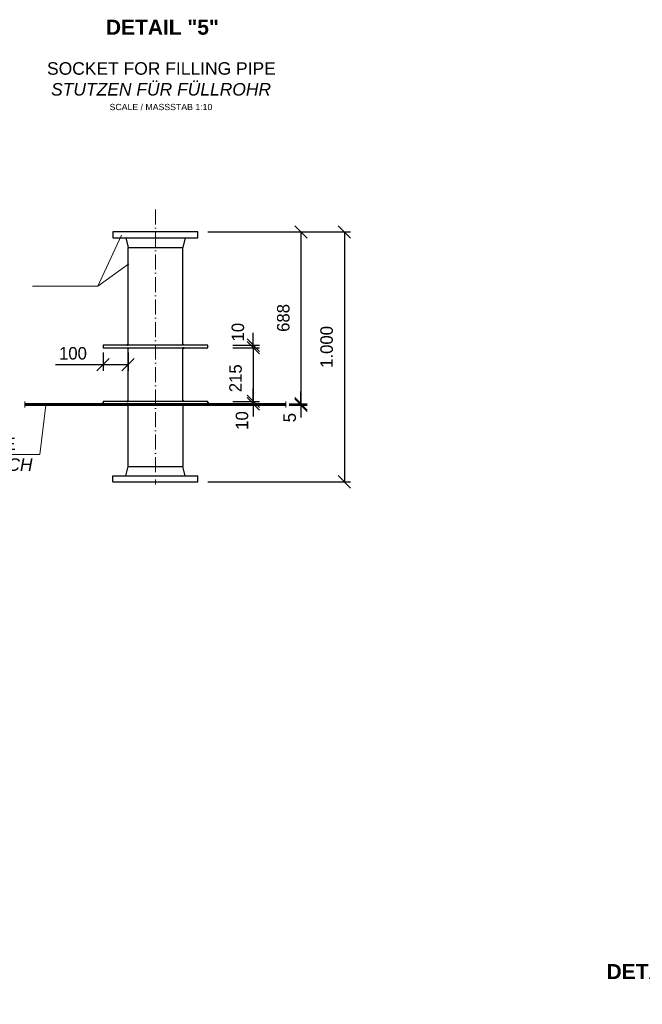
# Model space of a CAD drawing. Header units: millimetres. Extents: x -57642 to 5082813, y -177084 to 58112.
# Tile 16 of 256: x 82476 to 84969, y -172019 to -168079. Entities that reach past the tile are written whole.
import ezdxf

# ---------------------------------------------------------------- set-up
doc = ezdxf.new("R2010")
doc.units = ezdxf.units.MM
doc.linetypes.add('ACAD_ISO10W100', pattern=[18, 12, -3, 0, -3])
doc.layers.add('Bemaßung', color=7, linetype='Continuous', lineweight=9)
doc.layers.add('Beschriftung', color=7, linetype='Continuous', lineweight=9)
doc.styles.add('LBB3.5M1000', font='isocp.shx', dxfattribs={"height": 3.5})
doc.dimstyles.new('DIN', dxfattribs={"dimtxt": 2.5, "dimasz": 2.5, "dimexe": 1.25, "dimexo": 0.625, "dimtad": 1, "dimtih": 1, "dimdec": 4, "dimdsep": 46, "dimlunit": 6, "dimtxsty": 'Standard', "dimcen": 2.5, "dimadec": 0, "dimazin": 0, "dimtfac": 1, "dimtdec": 4, "dimtmove": 0, "dimatfit": 3, "dimfxl": 0, "dimtvp": 1, "dimtolj": 1, "dimtzin": 0, "dimarcsym": 0})

# ---------------------------------------------------------------- blocks, each defined once
blk = doc.blocks.new('_Oblique')
at = {"color": 0, "linetype": 'ByBlock', "lineweight": -2}
blk.add_line((-0.5, -0.5), (0.5, 0.5), dxfattribs=at)
blk = doc.blocks.new('*D236')
at = {"layer": 'Bemaßung', "color": 0, "lineweight": -2, "transparency": 16777216}
for p, q in [((83411.2, -169606.5), (83411.2, -169556.5)), ((83328.9, -169606.5), (83436.2, -169606.5)), ((83328.9, -169616.5), (83436.2, -169616.5)), ((83411.2, -169616.5), (83411.2, -169606.5)), ((83411.2, -169616.5), (83411.2, -169666.5))]:
    blk.add_line(p, q, dxfattribs=at)
at = {"layer": 'DEFPOINTS', "color": 0, "transparency": 16777216}
for p in [(83228.9, -169606.5), (83228.9, -169616.5), (83411.2, -169606.5)]:
    blk.add_point(p, dxfattribs=at)
at = {"layer": 'Bemaßung', "color": 0, "lineweight": -2, "transparency": 16777216, "xscale": 50, "yscale": 50, "zscale": 50}
for p, rotation in [((83411.2, -169606.5), 270), ((83411.2, -169616.5), 90)]:
    blk.add_blockref('_Oblique', p, dxfattribs=dict(at, rotation=rotation))
at = {"layer": 'Bemaßung', "color": 0, "transparency": 16777216, "insert": (83366.2, -169683), "char_height": 50, "attachment_point": 5, "rotation": 90}
blk.add_mtext('\\A1;10', dxfattribs=at)
blk = doc.blocks.new('*D237')
at = {"layer": 'Bemaßung', "color": 0, "lineweight": -2, "transparency": 16777216}
for p, q in [((83328.9, -169391.5), (83436.2, -169391.5)), ((83411.2, -169391.5), (83411.2, -169606.5)), ((83328.9, -169606.5), (83436.2, -169606.5))]:
    blk.add_line(p, q, dxfattribs=at)
at = {"layer": 'DEFPOINTS', "color": 0, "transparency": 16777216}
for p in [(83228.9, -169391.5), (83228.9, -169606.5), (83411.2, -169606.5)]:
    blk.add_point(p, dxfattribs=at)
at = {"layer": 'Bemaßung', "color": 0, "lineweight": -2, "transparency": 16777216, "xscale": 50, "yscale": 50, "zscale": 50}
for p, rotation in [((83411.2, -169391.5), 90), ((83411.2, -169606.5), 270)]:
    blk.add_blockref('_Oblique', p, dxfattribs=dict(at, rotation=rotation))
at = {"layer": 'Bemaßung', "color": 0, "transparency": 16777216, "insert": (83340.4, -169514), "char_height": 50, "attachment_point": 5, "rotation": 90}
blk.add_mtext('\\A1;215', dxfattribs=at)
blk = doc.blocks.new('*D238')
at = {"layer": 'Bemaßung', "color": 0, "lineweight": -2, "transparency": 16777216}
for p, q in [((83602.2, -169616.5), (83602.2, -169566.5)), ((83555.1, -169616.5), (83627.2, -169616.5)), ((83555.1, -169621.5), (83627.2, -169621.5)), ((83602.2, -169621.5), (83602.2, -169616.5)), ((83602.2, -169621.5), (83602.2, -169671.5))]:
    blk.add_line(p, q, dxfattribs=at)
at = {"layer": 'DEFPOINTS', "color": 0, "transparency": 16777216}
for p in [(83515.1, -169616.5), (83515.1, -169621.5), (83602.2, -169616.5)]:
    blk.add_point(p, dxfattribs=at)
at = {"layer": 'Bemaßung', "color": 0, "lineweight": -2, "transparency": 16777216, "xscale": 50, "yscale": 50, "zscale": 50}
for p, rotation in [((83602.2, -169616.5), 270), ((83602.2, -169621.5), 90)]:
    blk.add_blockref('_Oblique', p, dxfattribs=dict(at, rotation=rotation))
at = {"layer": 'Bemaßung', "color": 0, "transparency": 16777216, "insert": (83557.2, -169671.5), "char_height": 50, "attachment_point": 5, "rotation": 90}
blk.add_mtext('\\A1;5', dxfattribs=at)
blk = doc.blocks.new('*D239')
at = {"layer": 'Bemaßung', "color": 0, "lineweight": -2, "transparency": 16777216}
for p, q in [((83411.2, -169381.5), (83411.2, -169331.5)), ((83328.9, -169381.5), (83436.2, -169381.5)), ((83411.2, -169391.5), (83411.2, -169381.5)), ((83328.9, -169391.5), (83436.2, -169391.5)), ((83411.2, -169391.5), (83411.2, -169441.5))]:
    blk.add_line(p, q, dxfattribs=at)
at = {"layer": 'DEFPOINTS', "color": 0, "transparency": 16777216}
for p in [(83228.9, -169381.5), (83411.2, -169381.5), (83228.9, -169391.5)]:
    blk.add_point(p, dxfattribs=at)
at = {"layer": 'Bemaßung', "color": 0, "lineweight": -2, "transparency": 16777216, "xscale": 50, "yscale": 50, "zscale": 50}
for p, rotation in [((83411.2, -169381.5), 270), ((83411.2, -169391.5), 90)]:
    blk.add_blockref('_Oblique', p, dxfattribs=dict(at, rotation=rotation))
at = {"layer": 'Bemaßung', "color": 0, "transparency": 16777216, "insert": (83349.7, -169329.5), "char_height": 50, "attachment_point": 5, "rotation": 90}
blk.add_mtext('\\A1;10', dxfattribs=at)
blk = doc.blocks.new('*D240')
at = {"layer": 'Bemaßung', "color": 0, "lineweight": -2, "transparency": 16777216}
for p, q in [((83229.4, -168928.5), (83627.2, -168928.5)), ((83602.2, -168928.5), (83602.2, -169616.5)), ((83582.1, -169616.5), (83627.2, -169616.5))]:
    blk.add_line(p, q, dxfattribs=at)
at = {"layer": 'DEFPOINTS', "color": 0, "transparency": 16777216}
for p in [(83189.4, -168928.5), (83542.1, -169616.5), (83602.2, -169616.5)]:
    blk.add_point(p, dxfattribs=at)
at = {"layer": 'Bemaßung', "color": 0, "lineweight": -2, "transparency": 16777216, "xscale": 50, "yscale": 50, "zscale": 50}
for p, rotation in [((83602.2, -168928.5), 90), ((83602.2, -169616.5), 270)]:
    blk.add_blockref('_Oblique', p, dxfattribs=dict(at, rotation=rotation))
at = {"layer": 'Bemaßung', "color": 0, "transparency": 16777216, "insert": (83531.6, -169272.5), "char_height": 50, "attachment_point": 5, "rotation": 90}
blk.add_mtext('\\A1;688', dxfattribs=at)
blk = doc.blocks.new('*D241')
at = {"layer": 'Bemaßung', "color": 0, "lineweight": -2, "transparency": 16777216}
for p, q in [((82809.8, -169411.5), (82809.8, -169484.3)), ((82909.8, -169411.5), (82909.8, -169484.3)), ((82619.3, -169459.3), (82809.8, -169459.3)), ((82809.8, -169459.3), (82909.8, -169459.3))]:
    blk.add_line(p, q, dxfattribs=at)
at = {"layer": 'DEFPOINTS', "color": 0, "transparency": 16777216}
for p in [(82809.8, -169391.5), (82909.8, -169391.5), (82909.8, -169459.3)]:
    blk.add_point(p, dxfattribs=at)
at = {"layer": 'Bemaßung', "color": 0, "lineweight": -2, "transparency": 16777216, "xscale": 50, "yscale": 50, "zscale": 50, "rotation": 180}
blk.add_blockref('_Oblique', (82809.8, -169459.3), dxfattribs=at)
at = {"layer": 'Bemaßung', "color": 0, "lineweight": -2, "transparency": 16777216, "xscale": 50, "yscale": 50, "zscale": 50}
blk.add_blockref('_Oblique', (82909.8, -169459.3), dxfattribs=at)
at = {"layer": 'Bemaßung', "color": 0, "transparency": 16777216, "insert": (82689.3, -169414.3), "char_height": 50, "attachment_point": 5}
blk.add_mtext('\\A1;100', dxfattribs=at)
blk = doc.blocks.new('*D242')
at = {"layer": 'Bemaßung', "color": 0, "lineweight": -2, "transparency": 16777216}
for p, q in [((83229.4, -168928.5), (83801, -168928.5)), ((83776, -168928.5), (83776, -169928.5)), ((83229.4, -169928.5), (83801, -169928.5))]:
    blk.add_line(p, q, dxfattribs=at)
at = {"layer": 'DEFPOINTS', "color": 0, "transparency": 16777216}
for p in [(83189.4, -168928.5), (83189.4, -169928.5), (83776, -169928.5)]:
    blk.add_point(p, dxfattribs=at)
at = {"layer": 'Bemaßung', "color": 0, "lineweight": -2, "transparency": 16777216, "xscale": 50, "yscale": 50, "zscale": 50}
for p, rotation in [((83776, -168928.5), 90), ((83776, -169928.5), 270)]:
    blk.add_blockref('_Oblique', p, dxfattribs=dict(at, rotation=rotation))
at = {"layer": 'Bemaßung', "color": 0, "transparency": 16777216, "insert": (83705, -169388.5), "char_height": 50, "attachment_point": 5, "rotation": 90}
blk.add_mtext('\\A1;1.000', dxfattribs=at)

msp = doc.modelspace()

# ---------------------------------------------------------------- hatches: boundary and pattern name
h = msp.add_hatch(color=256)
h.dxf.hatch_style = 1
h.paths.add_polyline_path([(82904.80663, -169381.51003), (82909.80663, -169381.51003), (82909.80663, -169376.51003)])
h = msp.add_hatch(color=256)
h.dxf.hatch_style = 1
h.paths.add_polyline_path([(83133.90663, -169381.51003), (83128.90663, -169381.51003), (83128.90663, -169376.51003)])
h = msp.add_hatch(color=256)
h.dxf.hatch_style = 1
h.paths.add_polyline_path([(82904.80663, -169391.51003), (82909.80663, -169391.51003), (82909.80663, -169396.51003)])
h = msp.add_hatch(color=256)
h.dxf.hatch_style = 1
h.paths.add_polyline_path([(83133.90663, -169391.51003), (83128.90663, -169391.51003), (83128.90663, -169396.51003)])
h = msp.add_hatch()
h.set_pattern_fill('ANSI31', color=256)
h.set_pattern_definition([(45, (2028.7515, 0), (-2.24506403, 2.24506403), [])])
h.paths.add_polyline_path([(82888.45663, -169616.51003), (82782.85663, -169616.51003), (82496.6485, -169616.51003), (82496.6485, -169621.51003), (82888.45663, -169621.51003)])
h.paths.add_polyline_path([(83019.35663, -169616.51003), (82888.45663, -169616.51003), (82888.45663, -169621.51003), (83019.35663, -169621.51003)])
h.paths.add_polyline_path([(83150.25663, -169616.51003), (83019.35663, -169616.51003), (83019.35663, -169621.51003), (83150.25663, -169621.51003)])
h.paths.add_polyline_path([(83542.06476, -169616.51003), (83150.25663, -169616.51003), (83150.25663, -169621.51003), (83542.06476, -169621.51003)])
h = msp.add_hatch(color=256)
h.dxf.hatch_style = 1
h.paths.add_polyline_path([(82804.80663, -169616.51003), (82809.80663, -169616.51003), (82809.80663, -169611.51003)])
h = msp.add_hatch(color=256)
h.dxf.hatch_style = 1
h.paths.add_polyline_path([(82904.80663, -169606.51003), (82909.80663, -169606.51003), (82909.80663, -169601.51003)])
h = msp.add_hatch(color=256)
h.dxf.hatch_style = 1
h.paths.add_polyline_path([(83133.90663, -169606.51003), (83128.90663, -169606.51003), (83128.90663, -169601.51003)])
h = msp.add_hatch(color=256)
h.dxf.hatch_style = 1
h.paths.add_polyline_path([(83233.90663, -169616.51003), (83228.90663, -169616.51003), (83228.90663, -169611.51003)])

# ---------------------------------------------------------------- linework, layer by layer
at = {"linetype": 'ACAD_ISO10W100', "lineweight": 18, "ltscale": 5}
for p, q in [((83019.35663, -168838.51003), (83019.35663, -169938.51003)), ((82496.6485, -169606.51003), (82496.6485, -169631.51003)), ((83542.06476, -169631.51003), (83542.06476, -169606.51003))]:
    msp.add_line(p, q, dxfattribs=at)
at = {"linetype": 'Continuous', "lineweight": -2, "ltscale": 10}
for p, q in [((82900.76723, -168952.51003), (82909.80663, -168990.51003)), ((83137.94603, -168952.51003), (83128.90663, -168990.51003)), ((82909.80663, -169381.51003), (82909.80663, -168990.51003)), ((82909.80663, -168990.51003), (83128.90663, -168990.51003)), ((83128.90663, -169381.51003), (83128.90663, -168990.51003)), ((82909.80663, -169606.51003), (82909.80663, -169391.51003)), ((83128.90663, -169606.51003), (83128.90663, -169391.51003))]:
    msp.add_line(p, q, dxfattribs=at)
for p, q in [((83542.06476, -169616.51003), (82496.6485, -169616.51003)), ((82496.6485, -169621.51003), (83542.06476, -169621.51003)), ((82909.80663, -169866.51003), (82909.80663, -169621.51003)), ((83128.90663, -169621.51003), (83128.90663, -169866.51003)), ((82900.76723, -169904.51003), (82909.80663, -169866.51003)), ((82909.80663, -169866.51003), (83128.90663, -169866.51003)), ((83137.94603, -169904.51003), (83128.90663, -169866.51003)), ((82849.35663, -169928.51003), (82849.35663, -169904.51003)), ((82849.35663, -169904.51003), (83189.35663, -169904.51003)), ((82849.35663, -169928.51003), (83189.35663, -169928.51003)), ((83189.35663, -169928.51003), (83189.35663, -169904.51003))]:
    msp.add_line(p, q)
for points in [[(82849.35663, -168952.51003), (83189.35663, -168952.51003), (83189.35663, -168928.51003), (82849.35663, -168928.51003)], [(82904.80663, -169381.51003), (82909.80663, -169381.51003), (82909.80663, -169376.51003)], [(83133.90663, -169381.51003), (83128.90663, -169381.51003), (83128.90663, -169376.51003)], [(82904.80663, -169391.51003), (82909.80663, -169391.51003), (82909.80663, -169396.51003)], [(83133.90663, -169391.51003), (83128.90663, -169391.51003), (83128.90663, -169396.51003)], [(82804.80663, -169616.51003), (82809.80663, -169616.51003), (82809.80663, -169611.51003)], [(82904.80663, -169606.51003), (82909.80663, -169606.51003), (82909.80663, -169601.51003)], [(83133.90663, -169606.51003), (83128.90663, -169606.51003), (83128.90663, -169601.51003)], [(83233.90663, -169616.51003), (83228.90663, -169616.51003), (83228.90663, -169611.51003)]]:
    msp.add_lwpolyline(points, close=True)
for points in [[(82809.80663, -169391.51003), (83228.90663, -169391.51003), (83228.90663, -169381.51003), (82809.80663, -169381.51003)], [(82809.80663, -169616.51003), (83228.90663, -169616.51003), (83228.90663, -169606.51003), (82809.80663, -169606.51003)]]:
    msp.add_lwpolyline(points, close=True, dxfattribs=at)
at = {"layer": 'Beschriftung'}
for p, q in [((82789.44902, -169145.27772), (82883.54976, -168941.36685)), ((82789.44902, -169145.27772), (82912.81212, -169055.40947)), ((82527.17347, -169145.27772), (82789.44902, -169145.27772)), ((82556.82393, -169818.61212), (82581.00362, -169621.51003)), ((81970.322, -169818.61212), (82556.82393, -169818.61212))]:
    msp.add_line(p, q, dxfattribs=at)

# ---------------------------------------------------------------- texts
at = {"layer": 'Beschriftung', "attachment_point": 1, "style": 'LBB3.5M1000'}
for s, insert, char_height, width in [('\\pi172.05;{\\fArial|b1|i0|c0|p34;DETAIL "2"}', (76155.7689, -168079.01598), 60, 785.9141179), ('\\pi172.05;{\\fArial|b1|i0|c0|p34;DETAIL "3"}', (78401.87482, -168079.01598), 60, 785.9141179), ('\\pi172.05;{\\fArial|b1|i0|c0|p34;DETAIL "4"}', (81291.44668, -168079.01598), 60, 785.9141179), ('\\pi172.05;{\\fArial|b1|i0|c0|p34;DETAIL "5"}', (82649.35347, -168079.01598), 60, 785.9141179), ('\\pi142.14;{\\fArial|b0|i0|c0|p34;PUMP SOCKET\\P\\pi82.793;\\fArial|b0|i1|c0|p34;PUMPENSTUTZEN\\P\\pi66.34;\\fArial|b0|i0|c0|p34;\\H0.8x;SCALE / MASSSTAB 1:10}', (78401.87482, -168249.21531), 50, 785.9141179), ('\\pi105.44;{\\fArial|b0|i0|c0|p34;SOCKET FOR LEVEL INDICATOR\\P\\pi18.999;\\fArial|b0|i1|c0|p34;STUTZEN FÜR FÜLLSTANDSANZEIGE\\P\\pi446.55;\\fArial|b0|i0|c0|p34;\\H0.5x;SCALE / MASSSTAB 1:10}', (81031.34921, -168249.21531), 50, 1301.3679194), ('\\pi196.13;{\\fArial|b0|i0|c0|p34;SOCKET FOR FILLING PIPE\\P\\pi212.42;\\fArial|b0|i1|c0|p34;STUTZEN FÜR FÜLLROHR\\P\\pi446.55;\\fArial|b0|i0|c0|p34;\\H0.5x;SCALE / MASSSTAB 1:10}', (82389.25601, -168249.21531), 50, 1301.3679194), ('\\pi344.11;{\\fArial|b1|i0|c0|p34;DETAIL "12"}', (84838.9406, -169143.43861), 12, 785.9141179), ('\\pi360.62;{\\fArial|b0|i0|c0|p34;\\H0.2x;BRACKET\\P\\pi369.8;\\fArial|b0|i1|c0|p34;BÜGEL\\H5x;\\P\\pi330.77;\\fArial|b0|i0|c0|p34;\\H0.16x;SCALE / MASSSTAB 1:2}', (84838.9406, -169176.18504), 50, 785.9141179), ('\\pi75.491;{\\fArial|b0|i0|c0|p34;TOP PLATE\\P\\pi3.3734;\\fArial|b0|i1|c0|p34;DECKENBLECH}', (82000.1272, -169751.32303), 50, 529.8709739), ('\\pi344.11;{\\fArial|b1|i0|c0|p34;DETAIL "11"}', (84724.85437, -170169.61634), 12, 785.9141179), ('\\pi355.07;{\\fArial|b0|i0|c0|p34;\\H0.2x;TOP PLATE\\P\\pi340.64;\\fArial|b0|i1|c0|p34;DECKENBLECH\\fArial|b0|i0|c0|p34;\\P\\pi331.5;\\H0.8x;SCALE / MASSSTAB 1:1}', (84724.85437, -170202.36277), 50, 785.9141179), ('\\pi96.25;{\\fArial|b0|i0|c0|p34;SOCKET FOR TANKVENTILATION\\P\\pi73.416;\\fArial|b0|i1|c0|p34;STUTZEN FÜR TANKENTLÜFTUNG\\P\\pi446.55;\\fArial|b0|i0|c0|p34;\\H0.5x;SCALE / MASSSTAB 1:10}', (75882.08784, -170369.02983), 50, 1301.3679194), ('\\pi172.05;{\\fArial|b1|i0|c0|p34;DETAIL "6"}', (78773.7762, -171858.136), 60, 785.9141179), ('\\pi172.05;{\\fArial|b1|i0|c0|p34;DETAIL "7"}', (81027.57958, -171858.136), 60, 785.9141179), ('\\pi172.05;{\\fArial|b1|i0|c0|p34;DETAIL "8"}', (84653.72525, -171858.136), 60, 785.9141179)]:
    msp.add_mtext(s, dxfattribs=dict(at, insert=insert, char_height=char_height, width=width))

# ---------------------------------------------------------------- dimensions: what is measured, and where the dimension line sits
at = {"layer": 'Bemaßung'}
for base, p1, p2, override, picture, middle in [((83602.22364, -169616.51003), (83189.35663, -168928.51003), (83542.06476, -169616.51003), {"dimscale": 20, "dimexo": 2, "dimgap": 1, "dimdec": 2, "dimblk1": 'Oblique', "dimblk2": 'Oblique', "dimsah": 1, "dimtdec": 2, "dimtmove": 2}, '*D240', (83531.57287, -169272.51003)), ((83775.99544, -169928.51003), (83189.35663, -168928.51003), (83189.35663, -169928.51003), {"dimscale": 20, "dimexo": 2, "dimgap": 1, "dimdec": 2, "dimblk1": 'Oblique', "dimblk2": 'Oblique', "dimsah": 1, "dimtdec": 2, "dimtmove": 2}, '*D242', (83704.96314, -169388.51003)), ((83411.16388, -169381.51003), (83228.90663, -169391.51003), (83228.90663, -169381.51003), {"dimscale": 20, "dimexo": 5, "dimgap": 1, "dimdec": 2, "dimblk1": 'Oblique', "dimblk2": 'Oblique', "dimsah": 1, "dimtdec": 2, "dimtmove": 1}, '*D239', (83394.67277, -169329.50948)), ((83411.16388, -169606.51003), (83228.90663, -169391.51003), (83228.90663, -169606.51003), {"dimscale": 20, "dimexo": 5, "dimgap": 1, "dimdec": 2, "dimblk1": 'Oblique', "dimblk2": 'Oblique', "dimsah": 1, "dimtdec": 2, "dimtmove": 2}, '*D237', (83340.43762, -169514.01003)), ((83411.16388, -169606.51003), (83228.90663, -169616.51003), (83228.90663, -169606.51003), {"dimscale": 20, "dimexo": 5, "dimgap": 1, "dimdec": 2, "dimblk1": 'Oblique', "dimblk2": 'Oblique', "dimsah": 1, "dimtdec": 2, "dimtmove": 1}, '*D236', (83411.16388, -169683.00207)), ((83602.22364, -169616.51003), (83515.11476, -169621.51003), (83515.11476, -169616.51003), {"dimscale": 20, "dimexo": 2, "dimgap": 1, "dimdec": 2, "dimblk1": 'Oblique', "dimblk2": 'Oblique', "dimsah": 1, "dimtdec": 2, "dimtmove": 1}, '*D238', (83602.22364, -169671.51003))]:
    dim = msp.add_linear_dim(base=base, p1=p1, p2=p2, angle=90, dimstyle='DIN', override=override, dxfattribs=at)
    dim.commit()
    dim.dimension.update_dxf_attribs({"geometry": picture, "text_midpoint": middle, "dimtype": 160})
dim = msp.add_linear_dim(base=(82909.80663, -169459.32499), p1=(82809.80663, -169391.51003), p2=(82909.80663, -169391.51003), dimstyle='DIN', override={"dimscale": 20, "dimexo": 1, "dimgap": 1, "dimdec": 2, "dimblk1": 'Oblique', "dimblk2": 'Oblique', "dimsah": 1, "dimtdec": 2, "dimtmove": 1}, dxfattribs=at)
dim.commit()
dim.dimension.update_dxf_attribs({"geometry": '*D241', "text_midpoint": (82689.27324, -169459.32499), "dimtype": 160})

doc.saveas('drawing.dxf')
